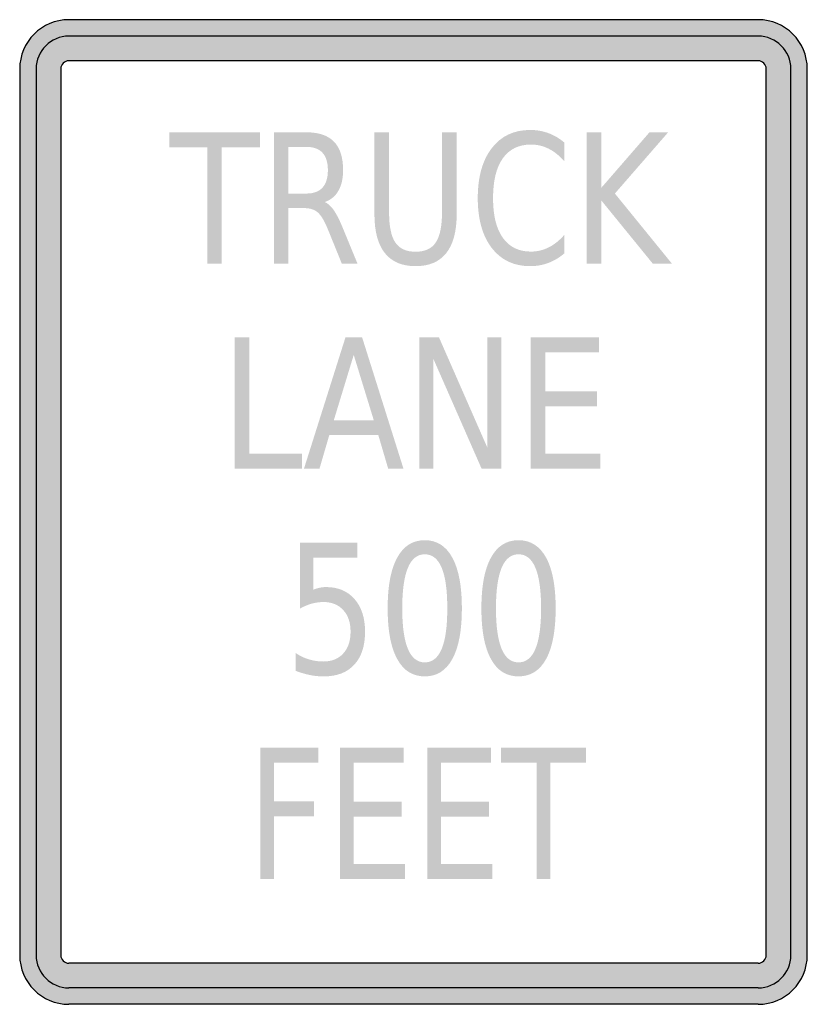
# Model space of a CAD drawing. Header units: inches. Extents: x -0.5 to 0.5, y -0.62 to 0.62.
import ezdxf

# ---------------------------------------------------------------- set-up
doc = ezdxf.new("R2010")
doc.units = ezdxf.units.IN
doc.header["$MEASUREMENT"] = 0

msp = doc.modelspace()

# ---------------------------------------------------------------- hatches: boundary and pattern name
h = msp.add_hatch(color=7)
h.paths.add_polyline_path([(0.4375, -0.625), (-0.4375, -0.625), (-0.446, -0.6244), (-0.4542, -0.6227), (-0.4619, -0.62), (-0.469, -0.6165), (-0.4756, -0.6119), (-0.4817, -0.6067), (-0.4869, -0.6006), (-0.4915, -0.594), (-0.495, -0.5869), (-0.4977, -0.5792), (-0.4994, -0.571), (-0.5, -0.5625), (-0.5, 0.5625), (-0.4994, 0.571), (-0.4977, 0.5792), (-0.495, 0.5869), (-0.4915, 0.594), (-0.4869, 0.6006), (-0.4817, 0.6067), (-0.4756, 0.6119), (-0.469, 0.6165), (-0.4619, 0.62), (-0.4542, 0.6227), (-0.446, 0.6244), (-0.4375, 0.625), (0.4375, 0.625), (0.446, 0.6244), (0.4542, 0.6227), (0.4619, 0.62), (0.469, 0.6165), (0.4756, 0.6119), (0.4817, 0.6067), (0.4871, 0.6006), (0.4915, 0.594), (0.495, 0.5869), (0.4977, 0.5792), (0.4994, 0.571), (0.5, 0.5625), (0.5, -0.5625), (0.4994, -0.571), (0.4977, -0.5792), (0.495, -0.5869), (0.4915, -0.594), (0.4871, -0.6006), (0.4817, -0.6067), (0.4756, -0.6119), (0.469, -0.6165), (0.4619, -0.62), (0.4542, -0.6227), (0.446, -0.6244), (0.4375, -0.625)])
h.paths.add_polyline_path([(-0.4479, 0.5625), (-0.4475, 0.5652), (-0.4465, 0.5677), (-0.4448, 0.5698), (-0.4427, 0.5715), (-0.4402, 0.5725), (-0.4375, 0.5729), (0.4375, 0.5729), (0.4402, 0.5725), (0.4427, 0.5715), (0.4448, 0.5698), (0.4465, 0.5677), (0.4475, 0.5652), (0.4479, 0.5625), (0.4479, -0.5625), (0.4475, -0.5652), (0.4465, -0.5677), (0.4448, -0.5698), (0.4427, -0.5715), (0.4402, -0.5725), (0.4375, -0.5729), (-0.4375, -0.5729), (-0.4402, -0.5725), (-0.4427, -0.5715), (-0.4448, -0.5698), (-0.4465, -0.5677), (-0.4475, -0.5652), (-0.4479, -0.5625), (-0.4479, 0.5625)], flags=0)
for points in [[(-0.3102, 0.482), (-0.195, 0.482), (-0.195, 0.463), (-0.2434, 0.463), (-0.2434, 0.3153), (-0.2618, 0.3153), (-0.2618, 0.463), (-0.3102, 0.463), (-0.3102, 0.482)], [(0.2199, 0.482), (0.2384, 0.482), (0.2384, 0.4115), (0.2996, 0.482), (0.3233, 0.482), (0.2557, 0.4043), (0.3281, 0.3153), (0.3038, 0.3153), (0.2384, 0.3956), (0.2384, 0.3153), (0.2199, 0.3153), (0.2199, 0.482)], [(-0.2272, 0.2216), (-0.2085, 0.2216), (-0.2085, 0.0739), (-0.1414, 0.0739), (-0.1414, 0.0549), (-0.2272, 0.0549), (-0.2272, 0.2216)], [(0.0073, 0.2216), (0.0324, 0.2216), (0.0936, 0.0821), (0.0936, 0.2216), (0.1116, 0.2216), (0.1116, 0.0549), (0.0865, 0.0549), (0.0253, 0.1943), (0.0253, 0.0549), (0.0073, 0.0549), (0.0073, 0.2216)], [(0.1486, 0.2216), (0.2357, 0.2216), (0.2357, 0.2026), (0.1673, 0.2026), (0.1673, 0.1532), (0.2329, 0.1532), (0.2329, 0.1343), (0.1673, 0.1343), (0.1673, 0.0739), (0.2374, 0.0739), (0.2374, 0.0549), (0.1486, 0.0549), (0.1486, 0.2216)], [(-0.1944, -0.2993), (-0.1208, -0.2993), (-0.1208, -0.3182), (-0.1771, -0.3182), (-0.1771, -0.3674), (-0.1263, -0.3674), (-0.1263, -0.3863), (-0.1771, -0.3863), (-0.1771, -0.4659), (-0.1944, -0.4659), (-0.1944, -0.2993)], [(-0.0934, -0.2993), (-0.0125, -0.2993), (-0.0125, -0.3182), (-0.076, -0.3182), (-0.076, -0.3676), (-0.015, -0.3676), (-0.015, -0.3866), (-0.076, -0.3866), (-0.076, -0.447), (-0.0108, -0.447), (-0.0108, -0.4659), (-0.0934, -0.4659), (-0.0934, -0.2993)], [(0.0176, -0.2993), (0.0985, -0.2993), (0.0985, -0.3182), (0.0349, -0.3182), (0.0349, -0.3676), (0.0959, -0.3676), (0.0959, -0.3866), (0.0349, -0.3866), (0.0349, -0.447), (0.1001, -0.447), (0.1001, -0.4659), (0.0176, -0.4659), (0.0176, -0.2993)], [(0.1109, -0.2993), (0.2191, -0.2993), (0.2191, -0.3182), (0.1737, -0.3182), (0.1737, -0.4659), (0.1563, -0.4659), (0.1563, -0.3182), (0.1109, -0.3182), (0.1109, -0.2993)]]:
    msp.add_hatch(color=7).paths.add_polyline_path(points)
h = msp.add_hatch(color=7)
edge = h.paths.add_edge_path()
edge.add_spline(control_points=[(-0.1127, 0.3935), (-0.1087, 0.3918), (-0.1048, 0.3883), (-0.1011, 0.383), (-0.0974, 0.3776), (-0.0937, 0.3702), (-0.0899, 0.3609)], knot_values=[0, 0, 0, 0, 1, 1, 1, 2, 2, 2, 2], degree=3, periodic=0)
edge.add_line((-0.0899, 0.3609), (-0.0711, 0.3153))
edge.add_line((-0.0711, 0.3153), (-0.091, 0.3153))
edge.add_line((-0.091, 0.3153), (-0.1084, 0.3581))
edge.add_spline(control_points=[(-0.1084, 0.3581), (-0.1129, 0.3692), (-0.1172, 0.3766), (-0.1215, 0.3803), (-0.1257, 0.3839), (-0.1315, 0.3858), (-0.1388, 0.3858)], knot_values=[0, 0, 0, 0, 1, 1, 1, 2, 2, 2, 2], degree=3, periodic=0)
edge.add_line((-0.1388, 0.3858), (-0.1588, 0.3858))
edge.add_line((-0.1588, 0.3858), (-0.1588, 0.3153))
edge.add_line((-0.1588, 0.3153), (-0.1773, 0.3153))
edge.add_line((-0.1773, 0.3153), (-0.1773, 0.482))
edge.add_line((-0.1773, 0.482), (-0.1357, 0.482))
edge.add_spline(control_points=[(-0.1357, 0.482), (-0.1201, 0.482), (-0.1085, 0.478), (-0.1008, 0.47), (-0.0932, 0.4621), (-0.0894, 0.4501), (-0.0894, 0.434), (-0.0894, 0.4235), (-0.0913, 0.4148), (-0.0953, 0.4079), (-0.0992, 0.4009), (-0.105, 0.3961), (-0.1127, 0.3935)], knot_values=[0, 0, 0, 0, 1, 1, 1, 2, 2, 2, 3, 3, 3, 4, 4, 4, 4], degree=3, periodic=0)
edge = h.paths.add_edge_path(flags=0)
edge.add_line((-0.1588, 0.4635), (-0.1588, 0.4043))
edge.add_line((-0.1588, 0.4043), (-0.1357, 0.4043))
edge.add_spline(control_points=[(-0.1357, 0.4043), (-0.1268, 0.4043), (-0.1201, 0.4068), (-0.1155, 0.4118), (-0.111, 0.4168), (-0.1087, 0.4242), (-0.1087, 0.434), (-0.1087, 0.4437), (-0.111, 0.4511), (-0.1155, 0.456), (-0.1201, 0.461), (-0.1268, 0.4635), (-0.1357, 0.4635)], knot_values=[0, 0, 0, 0, 1, 1, 1, 2, 2, 2, 3, 3, 3, 4, 4, 4, 4], degree=3, periodic=0)
edge.add_line((-0.1357, 0.4635), (-0.1588, 0.4635))
h = msp.add_hatch(color=7)
edge = h.paths.add_edge_path()
edge.add_line((-0.0496, 0.482), (-0.031, 0.482))
edge.add_line((-0.031, 0.482), (-0.031, 0.3807))
edge.add_spline(control_points=[(-0.031, 0.3807), (-0.031, 0.3629), (-0.0284, 0.35), (-0.0231, 0.3422), (-0.0178, 0.3343), (-0.0092, 0.3304), (0.0027, 0.3304), (0.0145, 0.3304), (0.023, 0.3343), (0.0283, 0.3422), (0.0336, 0.35), (0.0362, 0.3629), (0.0362, 0.3807)], knot_values=[0, 0, 0, 0, 1, 1, 1, 2, 2, 2, 3, 3, 3, 4, 4, 4, 4], degree=3, periodic=0)
edge.add_line((0.0362, 0.3807), (0.0362, 0.482))
edge.add_line((0.0362, 0.482), (0.0548, 0.482))
edge.add_line((0.0548, 0.482), (0.0548, 0.3779))
edge.add_spline(control_points=[(0.0548, 0.3779), (0.0548, 0.3562), (0.0504, 0.3398), (0.0416, 0.3287), (0.0328, 0.3176), (0.0198, 0.3121), (0.0027, 0.3121), (-0.0146, 0.3121), (-0.0276, 0.3176), (-0.0364, 0.3287), (-0.0452, 0.3398), (-0.0496, 0.3562), (-0.0496, 0.3779)], knot_values=[0, 0, 0, 0, 1, 1, 1, 2, 2, 2, 3, 3, 3, 4, 4, 4, 4], degree=3, periodic=0)
edge.add_line((-0.0496, 0.3779), (-0.0496, 0.482))
h = msp.add_hatch(color=7)
edge = h.paths.add_edge_path()
edge.add_line((0.1914, 0.4691), (0.1914, 0.4454))
edge.add_spline(control_points=[(0.1914, 0.4454), (0.1852, 0.4524), (0.1786, 0.4577), (0.1716, 0.4612), (0.1645, 0.4647), (0.1571, 0.4665), (0.1491, 0.4665), (0.1336, 0.4665), (0.1217, 0.4606), (0.1134, 0.449), (0.1051, 0.4373), (0.101, 0.4205), (0.101, 0.3985), (0.101, 0.3765), (0.1051, 0.3597), (0.1134, 0.3481), (0.1217, 0.3364), (0.1336, 0.3306), (0.1491, 0.3306), (0.1571, 0.3306), (0.1645, 0.3324), (0.1716, 0.3359), (0.1786, 0.3394), (0.1852, 0.3446), (0.1914, 0.3517)], knot_values=[0, 0, 0, 0, 1, 1, 1, 2, 2, 2, 3, 3, 3, 4, 4, 4, 5, 5, 5, 6, 6, 6, 7, 7, 7, 8, 8, 8, 8], degree=3, periodic=0)
edge.add_line((0.1914, 0.3517), (0.1914, 0.3282))
edge.add_spline(control_points=[(0.1914, 0.3282), (0.185, 0.3228), (0.1782, 0.3188), (0.171, 0.3161), (0.1637, 0.3134), (0.1561, 0.3121), (0.1481, 0.3121), (0.1274, 0.3121), (0.1112, 0.3198), (0.0993, 0.3352), (0.0875, 0.3507), (0.0816, 0.3718), (0.0816, 0.3985), (0.0816, 0.4253), (0.0875, 0.4464), (0.0993, 0.4618), (0.1112, 0.4773), (0.1274, 0.485), (0.1481, 0.485), (0.1562, 0.485), (0.1639, 0.4837), (0.1712, 0.481), (0.1784, 0.4784), (0.1852, 0.4744), (0.1914, 0.4691)], knot_values=[0, 0, 0, 0, 1, 1, 1, 2, 2, 2, 3, 3, 3, 4, 4, 4, 5, 5, 5, 6, 6, 6, 7, 7, 7, 8, 8, 8, 8], degree=3, periodic=0)
h = msp.add_hatch(color=7)
h.paths.add_polyline_path([(-0.0864, 0.2216), (-0.0652, 0.2216), (-0.0127, 0.0549), (-0.0321, 0.0549), (-0.0447, 0.0977), (-0.1069, 0.0977), (-0.1194, 0.0549), (-0.1391, 0.0549), (-0.0864, 0.2216)])
h.paths.add_polyline_path([(-0.0759, 0.1994), (-0.1012, 0.1164), (-0.0504, 0.1164), (-0.0759, 0.1994)], flags=0)
h = msp.add_hatch(color=7)
edge = h.paths.add_edge_path()
edge.add_spline(control_points=[(0.0143, -0.0358), (0.0296, -0.0358), (0.0413, -0.0432), (0.0493, -0.058), (0.0574, -0.0728), (0.0614, -0.0942), (0.0614, -0.1223), (0.0614, -0.1504), (0.0574, -0.1718), (0.0493, -0.1866), (0.0413, -0.2014), (0.0296, -0.2087), (0.0143, -0.2087), (-0.001, -0.2087), (-0.0127, -0.2014), (-0.0207, -0.1866), (-0.0288, -0.1718), (-0.0328, -0.1504), (-0.0328, -0.1223), (-0.0328, -0.0942), (-0.0288, -0.0728), (-0.0207, -0.058), (-0.0127, -0.0432), (-0.001, -0.0358), (0.0143, -0.0358)], knot_values=[0, 0, 0, 0, 1, 1, 1, 2, 2, 2, 3, 3, 3, 4, 4, 4, 5, 5, 5, 6, 6, 6, 7, 7, 7, 8, 8, 8, 8], degree=3, periodic=0)
edge = h.paths.add_edge_path(flags=0)
edge.add_spline(control_points=[(0.0143, -0.0537), (0.0048, -0.0537), (-0.0023, -0.0594), (-0.0071, -0.0708), (-0.0119, -0.0823), (-0.0143, -0.0994), (-0.0143, -0.1223), (-0.0143, -0.1452), (-0.0119, -0.1623), (-0.0071, -0.1738), (-0.0023, -0.1852), (0.0048, -0.1909), (0.0143, -0.1909), (0.0239, -0.1909), (0.031, -0.1852), (0.0358, -0.1738), (0.0406, -0.1623), (0.0429, -0.1452), (0.0429, -0.1223), (0.0429, -0.0994), (0.0406, -0.0823), (0.0358, -0.0708), (0.031, -0.0594), (0.0239, -0.0537), (0.0143, -0.0537)], knot_values=[0, 0, 0, 0, 1, 1, 1, 2, 2, 2, 3, 3, 3, 4, 4, 4, 5, 5, 5, 6, 6, 6, 7, 7, 7, 8, 8, 8, 8], degree=3, periodic=0)
h = msp.add_hatch(color=7)
edge = h.paths.add_edge_path()
edge.add_spline(control_points=[(0.1333, -0.0358), (0.1486, -0.0358), (0.1603, -0.0432), (0.1684, -0.058), (0.1764, -0.0728), (0.1805, -0.0942), (0.1805, -0.1223), (0.1805, -0.1504), (0.1764, -0.1718), (0.1684, -0.1866), (0.1603, -0.2014), (0.1486, -0.2087), (0.1333, -0.2087), (0.118, -0.2087), (0.1064, -0.2014), (0.0983, -0.1866), (0.0902, -0.1718), (0.0862, -0.1504), (0.0862, -0.1223), (0.0862, -0.0942), (0.0902, -0.0728), (0.0983, -0.058), (0.1064, -0.0432), (0.118, -0.0358), (0.1333, -0.0358)], knot_values=[0, 0, 0, 0, 1, 1, 1, 2, 2, 2, 3, 3, 3, 4, 4, 4, 5, 5, 5, 6, 6, 6, 7, 7, 7, 8, 8, 8, 8], degree=3, periodic=0)
edge = h.paths.add_edge_path(flags=0)
edge.add_spline(control_points=[(0.1333, -0.0537), (0.1239, -0.0537), (0.1167, -0.0594), (0.1119, -0.0708), (0.1071, -0.0823), (0.1047, -0.0994), (0.1047, -0.1223), (0.1047, -0.1452), (0.1071, -0.1623), (0.1119, -0.1738), (0.1167, -0.1852), (0.1239, -0.1909), (0.1333, -0.1909), (0.1429, -0.1909), (0.15, -0.1852), (0.1548, -0.1738), (0.1596, -0.1623), (0.162, -0.1452), (0.162, -0.1223), (0.162, -0.0994), (0.1596, -0.0823), (0.1548, -0.0708), (0.15, -0.0594), (0.1429, -0.0537), (0.1333, -0.0537)], knot_values=[0, 0, 0, 0, 1, 1, 1, 2, 2, 2, 3, 3, 3, 4, 4, 4, 5, 5, 5, 6, 6, 6, 7, 7, 7, 8, 8, 8, 8], degree=3, periodic=0)
h = msp.add_hatch(color=7)
edge = h.paths.add_edge_path()
edge.add_line((-0.144, -0.0388), (-0.0715, -0.0388))
edge.add_line((-0.0715, -0.0388), (-0.0715, -0.0578))
edge.add_line((-0.0715, -0.0578), (-0.1272, -0.0578))
edge.add_line((-0.1272, -0.0578), (-0.1272, -0.0987))
edge.add_spline(control_points=[(-0.1272, -0.0987), (-0.1245, -0.0976), (-0.1218, -0.0967), (-0.1191, -0.0962), (-0.1164, -0.0956), (-0.1137, -0.0953), (-0.111, -0.0953), (-0.0958, -0.0953), (-0.0837, -0.1004), (-0.0748, -0.1106), (-0.0659, -0.1208), (-0.0615, -0.1346), (-0.0615, -0.152), (-0.0615, -0.17), (-0.066, -0.1839), (-0.0752, -0.1938), (-0.0843, -0.2038), (-0.0972, -0.2087), (-0.1139, -0.2087), (-0.1196, -0.2087), (-0.1255, -0.2082), (-0.1314, -0.207), (-0.1373, -0.2058), (-0.1434, -0.204), (-0.1498, -0.2016)], knot_values=[0, 0, 0, 0, 1, 1, 1, 2, 2, 2, 3, 3, 3, 4, 4, 4, 5, 5, 5, 6, 6, 6, 7, 7, 7, 8, 8, 8, 8], degree=3, periodic=0)
edge.add_line((-0.1498, -0.2016), (-0.1498, -0.1789))
edge.add_spline(control_points=[(-0.1498, -0.1789), (-0.1443, -0.1826), (-0.1387, -0.1853), (-0.1328, -0.1871), (-0.1269, -0.1889), (-0.1208, -0.1898), (-0.1143, -0.1898), (-0.1037, -0.1898), (-0.0953, -0.1864), (-0.0892, -0.1796), (-0.083, -0.1728), (-0.0799, -0.1637), (-0.0799, -0.152), (-0.0799, -0.1404), (-0.083, -0.1312), (-0.0892, -0.1245), (-0.0953, -0.1177), (-0.1037, -0.1143), (-0.1143, -0.1143), (-0.1192, -0.1143), (-0.1241, -0.115), (-0.129, -0.1163), (-0.1339, -0.1177), (-0.1389, -0.1197), (-0.144, -0.1226)], knot_values=[0, 0, 0, 0, 1, 1, 1, 2, 2, 2, 3, 3, 3, 4, 4, 4, 5, 5, 5, 6, 6, 6, 7, 7, 7, 8, 8, 8, 8], degree=3, periodic=0)
edge.add_line((-0.144, -0.1226), (-0.144, -0.0388))

# ---------------------------------------------------------------- linework, layer by layer
at = {"color": 7}
for p, q in [((0.4375, 0.625), (-0.4375, 0.625)), ((0.4375, 0.6042), (-0.4375, 0.6042)), ((0.4375, 0.5729), (-0.4375, 0.5729)), ((-0.5, 0.5625), (-0.5, -0.5625)), ((-0.4791, 0.5625), (-0.4791, -0.5625)), ((-0.4478, 0.5625), (-0.4478, -0.5625)), ((0.4479, -0.5625), (0.4479, 0.5625)), ((0.4792, -0.5625), (0.4792, 0.5625)), ((0.5, -0.5625), (0.5, 0.5625)), ((0.4375, -0.5728), (-0.4375, -0.5728)), ((0.4375, -0.6041), (-0.4375, -0.6041)), ((0.4375, -0.625), (-0.4375, -0.625))]:
    msp.add_line(p, q, dxfattribs=at)
for points in [[(-0.4375, 0.625), (-0.472, 0.625), (-0.5, 0.597), (-0.5, 0.5625)], [(0.5, 0.5625), (0.5, 0.597), (0.472, 0.625), (0.4375, 0.625)], [(-0.4375, 0.6041), (-0.4605, 0.6041), (-0.4791, 0.5855), (-0.4791, 0.5625)], [(0.4792, 0.5625), (0.4792, 0.5855), (0.4605, 0.6041), (0.4375, 0.6041)], [(-0.4375, 0.5728), (-0.4432, 0.5728), (-0.4478, 0.5682), (-0.4478, 0.5625)], [(0.4479, 0.5625), (0.4479, 0.5682), (0.4432, 0.5728), (0.4375, 0.5728)], [(-0.5, -0.5625), (-0.5, -0.597), (-0.472, -0.625), (-0.4375, -0.625)], [(-0.4791, -0.5625), (-0.4791, -0.5855), (-0.4605, -0.6041), (-0.4375, -0.6041)], [(-0.4478, -0.5625), (-0.4478, -0.5682), (-0.4432, -0.5728), (-0.4375, -0.5728)], [(0.4375, -0.625), (0.472, -0.625), (0.5, -0.597), (0.5, -0.5625)], [(0.4375, -0.6041), (0.4605, -0.6041), (0.4792, -0.5855), (0.4792, -0.5625)], [(0.4375, -0.5728), (0.4432, -0.5728), (0.4479, -0.5682), (0.4479, -0.5625)]]:
    msp.add_open_spline(points, degree=3, dxfattribs=at)

doc.saveas('drawing.dxf')
